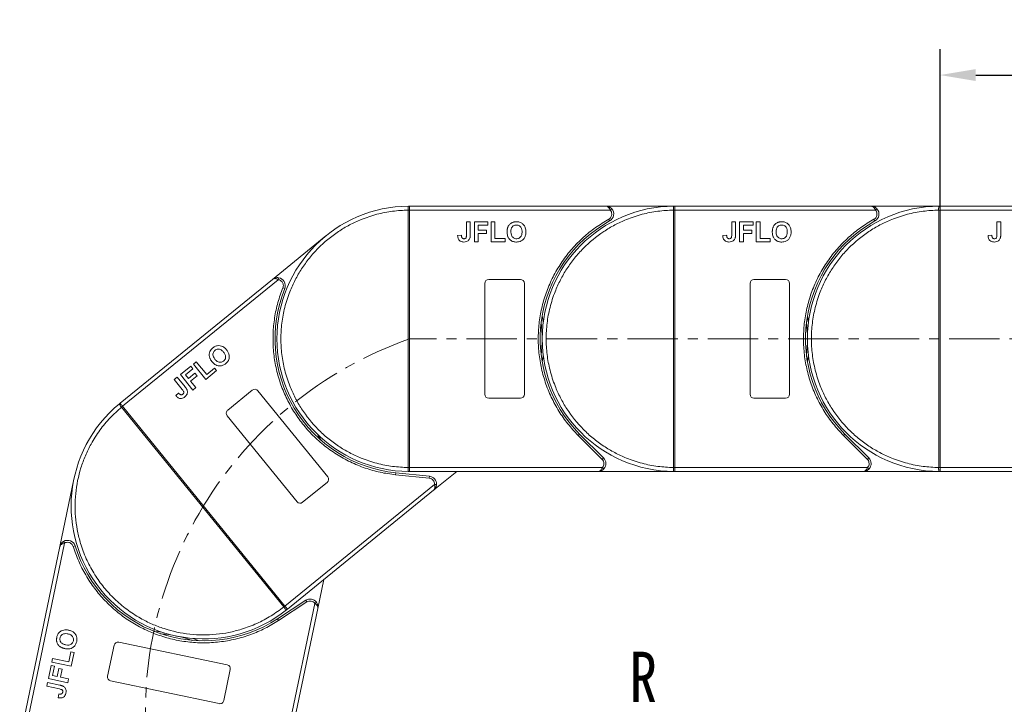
# Model space of a CAD drawing. Header units: millimetres. Extents: x 207 to 1682, y 260 to 1293.
# Tile 15 of 84: x 681 to 930, y 821 to 994. Entities that reach past the tile are written whole.
import ezdxf

# ---------------------------------------------------------------- set-up
doc = ezdxf.new("R2010")
doc.units = ezdxf.units.MM
doc.linetypes.add('CENTERX2', pattern=[20.32, 12.7, -2.54, 2.54, -2.54])
doc.styles.get("Standard").update_dxf_attribs({"font": '仿宋_GB2312.ttf', "width": 0.8})
doc.styles.add('样式 1', font='仿宋_GB2312.ttf', dxfattribs={"width": 0.8, "height": 6})
doc.dimstyles.new('副本 ISO-45.1', dxfattribs={"dimtxt": 10, "dimasz": 9, "dimexe": 6.5, "dimexo": 0.625, "dimgap": 2.5, "dimtad": 1, "dimdsep": 46, "dimtxsty": 'Standard', "dimcen": 2.5, "dimadec": 0, "dimazin": 0, "dimtfac": 1, "dimtmove": 0, "dimatfit": 3, "dimfxl": 0, "dimarcsym": 0})

# ---------------------------------------------------------------- blocks, each defined once
blk = doc.blocks.new('*D2802')
at = {"color": 0, "lineweight": -2}
for p, q in [((913.77, 946.97), (913.77, 986.8)), ((980.77, 947.32), (980.77, 986.8)), ((922.77, 980.3), (971.77, 980.3))]:
    blk.add_line(p, q, dxfattribs=at)
at = {"color": 0, "lineweight": 9}
for points in [[(922.77, 981.8), (922.77, 978.8), (913.77, 980.3)], [(971.77, 981.8), (971.77, 978.8), (980.77, 980.3)]]:
    blk.add_solid(points, dxfattribs=at)
at = {"layer": 'Defpoints', "color": 0, "lineweight": 9}
for p in [(980.77, 980.3), (913.77, 946.35), (980.77, 946.7)]:
    blk.add_point(p, dxfattribs=at)
at = {"color": 0, "lineweight": 9, "insert": (947.27, 987.8), "char_height": 10, "attachment_point": 5}
blk.add_mtext('67', dxfattribs=at)

msp = doc.modelspace()

# ---------------------------------------------------------------- linework, layer by layer
at = {"color": 7, "linetype": 'Continuous', "lineweight": 15}
for p, q in [((779.415, 946.198), (779.415, 946.201)), ((779.415, 881.202), (779.415, 946.198)), ((779.415, 946.198), (779.765, 946.198)), ((779.531, 947.199), (779.765, 947.2)), ((829.337, 947.2), (779.765, 947.2)), ((779.765, 946.2), (830.455, 946.2)), ((779.765, 946.198), (779.765, 881.202)), ((846.765, 947.2), (829.337, 947.2)), ((830.455, 946.2), (830.828, 946.533)), ((846.415, 946.198), (846.415, 946.201)), ((846.415, 881.202), (846.415, 946.198)), ((846.415, 946.198), (846.765, 946.198)), ((846.531, 947.199), (846.765, 947.2)), ((896.337, 947.2), (846.765, 947.2)), ((846.765, 946.2), (897.455, 946.2)), ((846.765, 946.198), (846.765, 881.202)), ((913.765, 947.2), (896.337, 947.2)), ((897.455, 946.2), (897.828, 946.533)), ((913.415, 946.198), (913.415, 946.201)), ((913.415, 881.202), (913.415, 946.198)), ((913.415, 946.198), (913.765, 946.198)), ((913.531, 947.199), (913.765, 947.2)), ((963.337, 947.2), (913.765, 947.2)), ((913.765, 946.2), (964.455, 946.2)), ((913.765, 946.198), (913.765, 881.202)), ((794.137, 943.2), (795.099, 943.2)), ((794.137, 939.964), (794.137, 943.2)), ((795.099, 943.2), (795.099, 940.048)), ((796.124, 938.2), (796.124, 943.2)), ((796.124, 943.2), (799.522, 943.2)), ((799.522, 943.2), (799.522, 942.366)), ((800.355, 943.2), (801.317, 943.2)), ((800.355, 938.2), (800.355, 943.2)), ((801.317, 943.2), (801.317, 939.033)), ((830.305, 943.45), (830.063, 943.887)), ((861.137, 939.964), (861.137, 943.2)), ((861.137, 943.2), (862.099, 943.2)), ((862.099, 943.2), (862.099, 940.048)), ((863.124, 943.2), (866.522, 943.2)), ((863.124, 938.2), (863.124, 943.2)), ((866.522, 943.2), (866.522, 942.366)), ((867.355, 943.2), (868.317, 943.2)), ((867.355, 938.2), (867.355, 943.2)), ((868.317, 943.2), (868.317, 939.033)), ((897.305, 943.45), (897.063, 943.887)), ((928.137, 939.964), (928.137, 943.2)), ((928.137, 943.2), (929.099, 943.2)), ((929.099, 943.2), (929.099, 940.048)), ((799.522, 942.366), (797.086, 942.366)), ((797.086, 942.366), (797.086, 941.148)), ((797.086, 941.148), (799.201, 941.148)), ((799.201, 940.315), (797.086, 940.315)), ((797.086, 940.315), (797.086, 938.2)), ((799.201, 941.148), (799.201, 940.315)), ((866.522, 942.366), (864.086, 942.366)), ((864.086, 942.366), (864.086, 941.148)), ((864.086, 941.148), (866.201, 941.148)), ((866.201, 940.315), (864.086, 940.315)), ((864.086, 940.315), (864.086, 938.2)), ((866.201, 941.148), (866.201, 940.315)), ((758.638, 939.697), (745.112, 928.706)), ((792.855, 939.866), (791.894, 939.802)), ((797.086, 938.2), (796.124, 938.2)), ((803.881, 938.2), (800.355, 938.2)), ((801.317, 939.033), (803.881, 939.033)), ((803.881, 939.033), (803.881, 938.2)), ((859.855, 939.866), (858.894, 939.802)), ((864.086, 938.2), (863.124, 938.2)), ((870.881, 938.2), (867.355, 938.2)), ((868.317, 939.033), (870.881, 939.033)), ((870.881, 939.033), (870.881, 938.2)), ((926.855, 939.866), (925.894, 939.802)), ((745.112, 928.706), (706.643, 897.442)), ((707.273, 896.666), (746.611, 928.635)), ((746.611, 928.635), (746.69, 929.128)), ((799.765, 928.7), (807.765, 928.7)), ((866.765, 928.7), (874.765, 928.7)), ((748.229, 926.406), (747.765, 926.593)), ((798.765, 899.7), (798.765, 927.7)), ((808.765, 927.7), (808.765, 899.7)), ((865.765, 899.7), (865.765, 927.7)), ((875.765, 927.7), (875.765, 899.7)), ((725.144, 907.323), (725.89, 907.93)), ((725.89, 907.93), (728.518, 904.696)), ((721.861, 904.655), (724.497, 906.798)), ((725.023, 906.151), (723.132, 904.615)), ((724.497, 906.798), (725.023, 906.151)), ((728.297, 903.443), (725.144, 907.323)), ((731.033, 905.667), (728.297, 903.443)), ((728.518, 904.696), (730.508, 906.313)), ((730.508, 906.313), (731.033, 905.667)), ((720.318, 903.402), (721.065, 904.008)), ((722.359, 900.89), (720.318, 903.402)), ((721.065, 904.008), (723.053, 901.562)), ((725.014, 900.775), (721.861, 904.655)), ((723.132, 904.615), (723.9, 903.67)), ((723.9, 903.67), (725.542, 905.004)), ((726.068, 904.357), (724.426, 903.023)), ((724.426, 903.023), (725.76, 901.381)), ((725.542, 905.004), (726.068, 904.357)), ((725.76, 901.381), (725.014, 900.775)), ((733.831, 895.699), (740.039, 900.744)), ((741.446, 900.599), (759.105, 878.869)), ((721.426, 900.006), (720.72, 899.35)), ((807.765, 898.7), (799.765, 898.7)), ((874.765, 898.7), (866.765, 898.7)), ((706.461, 897.294), (706.643, 897.442)), ((707.003, 896.444), (707.001, 896.446)), ((707.003, 896.444), (707.274, 896.665)), ((747.994, 846.004), (707.003, 896.444)), ((707.274, 896.665), (748.266, 846.224)), ((751.345, 872.563), (733.686, 894.292)), ((822.37, 889.305), (822.724, 889.658)), ((828.414, 883.26), (822.37, 889.305)), ((828.768, 883.614), (822.724, 889.658)), ((889.37, 889.305), (889.724, 889.658)), ((895.414, 883.26), (889.37, 889.305)), ((895.768, 883.614), (889.724, 889.658)), ((828.414, 883.26), (828.768, 883.614)), ((895.414, 883.26), (895.768, 883.614)), ((779.765, 881.202), (779.415, 881.202)), ((779.415, 881.199), (779.415, 881.202)), ((828.472, 881.2), (779.765, 881.2)), ((828.844, 880.866), (828.472, 881.2)), ((846.765, 881.202), (846.415, 881.202)), ((846.415, 881.199), (846.415, 881.202)), ((895.472, 881.2), (846.765, 881.2)), ((895.844, 880.866), (895.472, 881.2)), ((913.765, 881.202), (913.415, 881.202)), ((913.415, 881.199), (913.415, 881.202)), ((962.472, 881.2), (913.765, 881.2)), ((694.978, 878.295), (691.414, 861.235)), ((776.219, 879.382), (776.27, 879.88)), ((784.721, 878.504), (776.219, 879.382)), ((784.773, 879.001), (776.27, 879.88)), ((779.765, 880.2), (779.531, 880.201)), ((779.765, 880.2), (827.354, 880.2)), ((784.721, 878.504), (784.773, 879.001)), ((785.829, 875.46), (791.661, 880.2)), ((827.354, 880.2), (846.765, 880.2)), ((846.765, 880.2), (846.531, 880.201)), ((846.765, 880.2), (894.354, 880.2)), ((894.354, 880.2), (913.765, 880.2)), ((913.765, 880.2), (913.531, 880.201)), ((913.765, 880.2), (961.354, 880.2)), ((786.066, 876.941), (748.267, 846.223)), ((758.96, 877.463), (752.751, 872.417)), ((786.565, 876.917), (786.066, 876.941)), ((748.898, 845.447), (785.829, 875.46)), ((691.414, 861.235), (681.277, 812.711)), ((682.256, 812.506), (692.622, 862.125)), ((692.622, 862.125), (692.372, 862.558)), ((695.283, 861.416), (694.805, 861.268)), ((756.593, 845.592), (758.13, 852.949)), ((755.842, 846.891), (745.882, 799.214)), ((753.54, 847.675), (746.387, 842.994)), ((753.814, 847.257), (746.661, 842.576)), ((748.266, 846.224), (747.994, 846.004)), ((747.996, 846.001), (747.994, 846.004)), ((753.814, 847.257), (753.54, 847.675)), ((756.245, 847.188), (755.842, 846.891)), ((746.861, 799.01), (756.593, 845.592)), ((748.898, 845.447), (748.716, 845.3)), ((746.661, 842.576), (746.387, 842.994)), ((703.476, 828.505), (705.112, 836.336)), ((706.295, 837.11), (733.703, 831.385)), ((693.678, 832.137), (694.202, 834.647)), ((694.202, 834.647), (695.018, 834.476)), ((695.018, 834.476), (694.297, 831.025)), ((688.538, 827.906), (689.232, 831.232)), ((689.232, 831.232), (690.048, 831.061)), ((689.403, 832.048), (689.6, 832.989)), ((694.297, 831.025), (689.403, 832.048)), ((690.048, 831.061), (689.55, 828.677)), ((689.6, 832.989), (693.678, 832.137)), ((689.55, 828.677), (690.742, 828.428)), ((690.742, 828.428), (691.175, 830.499)), ((691.175, 830.499), (691.991, 830.328)), ((691.991, 830.328), (691.558, 828.258)), ((691.558, 828.258), (693.629, 827.825)), ((734.478, 830.201), (732.842, 822.37)), ((688.131, 825.961), (688.328, 826.902)), ((691.299, 825.299), (688.131, 825.961)), ((688.328, 826.902), (691.413, 826.258)), ((693.432, 826.884), (688.538, 827.906)), ((693.629, 827.825), (693.432, 826.884)), ((731.659, 821.596), (704.25, 827.322)), ((691.132, 824.024), (690.998, 823.07))]:
    msp.add_line(p, q, dxfattribs=at)
at = {"color": 1, "linetype": 'CENTERX2', "lineweight": 13}
msp.add_line((1091.331, 913.7), (779.765, 913.7), dxfattribs=at)
at = {"color": 7, "linetype": 'Continuous', "lineweight": 15, "flags": 128}
for points in [[(813.265, 919.509), (813.484, 918.066), (813.517, 917.8)], [(880.265, 919.509), (880.484, 918.066), (880.517, 917.8)], [(813.517, 909.6), (813.484, 909.333), (813.265, 907.89)], [(880.517, 909.6), (880.484, 909.333), (880.265, 907.89)], [(756.549, 889.549), (756.691, 889.321), (757.432, 888.064)], [(715.233, 839.84), (716.69, 839.759), (716.958, 839.737)], [(724.985, 838.06), (725.238, 837.973), (726.606, 837.464)]]:
    msp.add_lwpolyline(points, dxfattribs=at)
at = {"color": 7, "linetype": 'Continuous', "lineweight": 15}
for centre, radius, start, end in [((779.765, 913.7), 33.5, 90.40019, 269.59981), ((779.503, 916.017), 30.184, 89.50169, 90.1661), ((779.529, 946.904), 0.295, 36.63988, 89.46164), ((846.765, 913.7), 33.5, 90.40019, 269.59981), ((829.337, 945.2), 2, 298.95502, 41.81031), ((846.503, 916.017), 30.184, 89.50169, 90.1661), ((846.529, 946.904), 0.295, 36.63988, 89.46164), ((913.765, 913.7), 33.5, 90.40019, 269.59981), ((896.337, 945.2), 2, 298.95502, 41.81031), ((913.503, 916.017), 30.184, 89.50169, 90.1661), ((913.529, 946.904), 0.295, 36.63988, 89.46164), ((846.765, 913.7), 34, 118.95502, 225), ((913.765, 913.7), 34, 118.95502, 225), ((746.374, 927.154), 2, 338.05502, 80.91031), ((799.765, 927.7), 1, 90, 180), ((807.765, 927.7), 1, 0, 90), ((866.765, 927.7), 1, 90, 180), ((874.765, 927.7), 1, 0, 90), ((779.765, 913.7), 34, 158.05502, 264.1), ((779.765, 913.7), 33.5, 352.96973, 7.03027), ((846.765, 913.7), 33.5, 352.96973, 7.03027), ((740.67, 899.968), 1, 39.1, 129.1), ((799.765, 899.7), 1, 180, 270), ((807.765, 899.7), 1, 270, 360), ((866.765, 899.7), 1, 180, 270), ((874.765, 899.7), 1, 270, 360), ((727.77, 871.444), 33.5, 129.50019, 308.69981), ((706.645, 897.063), 0.295, 75.73988, 128.56164), ((726.105, 873.077), 30.184, 128.60169, 129.2661), ((734.462, 894.923), 1, 129.1, 219.1), ((827.354, 882.2), 2, 318.18969, 45), ((894.354, 882.2), 2, 318.18969, 45), ((779.503, 911.382), 30.184, 269.8339, 270.49831), ((846.503, 911.382), 30.184, 269.8339, 270.49831), ((913.503, 911.382), 30.184, 269.8339, 270.49831), ((758.329, 878.239), 1, 309.1, 39.1), ((779.529, 880.496), 0.295, 270.53836, 323.36012), ((784.567, 877.012), 2, 357.28969, 84.1), ((846.529, 880.496), 0.295, 270.53836, 323.36012), ((913.529, 880.496), 0.295, 270.53836, 323.36012), ((752.121, 873.193), 1, 219.1, 309.1), ((693.372, 860.826), 2, 17.15502, 120.01031), ((727.77, 871.444), 34, 197.15502, 303.2), ((729.028, 869.481), 30.184, 308.9339, 309.59831), ((754.635, 846.001), 2, 36.38969, 123.2), ((748.528, 845.527), 0.295, 309.63836, 2.46012), ((714.069, 805.86), 33.5, 71.16973, 85.23027), ((706.091, 836.132), 1, 78.2, 168.2), ((733.499, 830.406), 1, 348.2, 78.2), ((704.455, 828.301), 1, 168.2, 258.2), ((731.863, 822.575), 1, 258.2, 348.2)]:
    msp.add_arc(centre, radius, start, end, dxfattribs=at)
at = {"color": 1, "linetype": 'CENTERX2', "lineweight": 13}
msp.add_arc((813.11, 819.346), 100.073, 109.46357, 266.14113, dxfattribs=at)
at = {"color": 7, "linetype": 'Continuous', "lineweight": 15}
for points, knots in [([(779.415, 881.202), (778.102, 881.262), (775.437, 881.384), (771.447, 882.198), (767.804, 883.403), (764.568, 884.909), (761.743, 886.588), (759.082, 888.557), (755.803, 891.549), (753.015, 895.013), (750.813, 898.814), (749.343, 902.066), (748.169, 905.722), (747.427, 909.72), (747.186, 913.7), (747.427, 917.68), (748.17, 921.678), (749.343, 925.334), (750.813, 928.586), (752.461, 931.429), (754.401, 934.111), (757.357, 937.422), (760.791, 940.247), (764.568, 942.49), (767.804, 943.996), (771.448, 945.202), (775.437, 946.015), (778.103, 946.138), (779.415, 946.198)], [0, 0, 0, 0, 0.038862, 0.078912, 0.1200677, 0.1522272, 0.1843815, 0.2172151, 0.2500433, 0.3156185, 0.347778, 0.3799323, 0.4210926, 0.4611415, 0.5, 0.5388632, 0.578912, 0.6200677, 0.6522272, 0.6843815, 0.7172151, 0.7500433, 0.8156185, 0.847778, 0.8799323, 0.9210926, 0.9611404, 1, 1, 1, 1]), ([(779.415, 946.201), (779.415, 946.291), (779.414, 946.456), (779.415, 946.701), (779.417, 946.896), (779.429, 947.044), (779.448, 947.137), (779.478, 947.19), (779.515, 947.196), (779.531, 947.199)], [0, 0, 0, 0, 0.172016, 0.3127556, 0.4995985, 0.630391, 0.7580256, 0.8892284, 1, 1, 1, 1]), ([(779.765, 947.08), (779.765, 947.017), (779.765, 946.891), (779.765, 946.597), (779.765, 946.355), (779.765, 946.221), (779.765, 946.2)], [0, 0, 0, 0, 0.3133347, 0.6266911, 0.9400476, 1, 1, 1, 1]), ([(779.765, 946.2), (779.765, 946.199), (779.765, 946.199), (779.765, 946.198), (779.765, 946.198), (779.765, 946.198)], [0, 0, 0, 0, 0.38469928, 0.69234964, 1, 1, 1, 1]), ([(846.415, 881.202), (845.102, 881.262), (842.437, 881.384), (838.447, 882.198), (834.804, 883.403), (831.568, 884.909), (828.743, 886.588), (826.082, 888.557), (822.803, 891.549), (820.015, 895.013), (817.813, 898.814), (816.343, 902.066), (815.169, 905.722), (814.427, 909.72), (814.186, 913.7), (814.427, 917.68), (815.17, 921.678), (816.343, 925.334), (817.813, 928.586), (819.461, 931.429), (821.401, 934.111), (824.357, 937.422), (827.791, 940.247), (831.568, 942.49), (834.804, 943.996), (838.448, 945.202), (842.437, 946.015), (845.103, 946.138), (846.415, 946.198)], [0, 0, 0, 0, 0.038862, 0.078912, 0.1200677, 0.1522272, 0.1843815, 0.2172151, 0.2500433, 0.3156185, 0.347778, 0.3799323, 0.4210926, 0.4611415, 0.5, 0.5388632, 0.578912, 0.6200677, 0.6522272, 0.6843815, 0.7172151, 0.7500433, 0.8156185, 0.847778, 0.8799323, 0.9210926, 0.9611404, 1, 1, 1, 1]), ([(830.455, 946.2), (830.387, 946.335), (830.243, 946.623), (829.964, 946.949), (829.654, 947.161), (829.443, 947.187), (829.337, 947.2)], [0, 0, 0, 0, 0.23435025, 0.49819532, 0.74886904, 1, 1, 1, 1]), ([(829.337, 947.2), (829.607, 947.169), (830.025, 947.121), (830.523, 946.834), (830.733, 946.627), (830.828, 946.533)], [0, 0, 0, 0, 0.4984129, 0.772928, 1, 1, 1, 1]), ([(830.063, 943.887), (830.173, 943.959), (830.396, 944.106), (830.643, 944.43), (830.807, 944.802), (830.827, 945.069), (830.837, 945.2)], [0, 0, 0, 0, 0.2455128, 0.5, 0.7544872, 1, 1, 1, 1]), ([(846.415, 946.201), (846.415, 946.291), (846.414, 946.456), (846.415, 946.701), (846.417, 946.896), (846.429, 947.044), (846.448, 947.137), (846.478, 947.19), (846.515, 947.196), (846.531, 947.199)], [0, 0, 0, 0, 0.172016, 0.3127556, 0.4995985, 0.630391, 0.7580256, 0.8892284, 1, 1, 1, 1]), ([(846.765, 947.08), (846.765, 947.017), (846.765, 946.891), (846.765, 946.597), (846.765, 946.355), (846.765, 946.221), (846.765, 946.2)], [0, 0, 0, 0, 0.3133347, 0.6266911, 0.9400476, 1, 1, 1, 1]), ([(846.765, 946.2), (846.765, 946.199), (846.765, 946.199), (846.765, 946.198), (846.765, 946.198), (846.765, 946.198)], [0, 0, 0, 0, 0.38469928, 0.69234964, 1, 1, 1, 1]), ([(913.415, 881.202), (912.102, 881.262), (909.437, 881.384), (905.447, 882.198), (901.804, 883.403), (898.568, 884.909), (895.743, 886.588), (893.082, 888.557), (889.803, 891.549), (887.015, 895.013), (884.813, 898.814), (883.343, 902.066), (882.169, 905.722), (881.427, 909.72), (881.186, 913.7), (881.427, 917.68), (882.17, 921.678), (883.343, 925.334), (884.813, 928.586), (886.461, 931.429), (888.401, 934.111), (891.357, 937.422), (894.791, 940.247), (898.568, 942.49), (901.804, 943.996), (905.448, 945.202), (909.437, 946.015), (912.103, 946.138), (913.415, 946.198)], [0, 0, 0, 0, 0.038862, 0.078912, 0.1200677, 0.1522272, 0.1843815, 0.2172151, 0.2500433, 0.3156185, 0.347778, 0.3799323, 0.4210926, 0.4611415, 0.5, 0.5388632, 0.578912, 0.6200677, 0.6522272, 0.6843815, 0.7172151, 0.7500433, 0.8156185, 0.847778, 0.8799323, 0.9210926, 0.9611404, 1, 1, 1, 1]), ([(897.455, 946.2), (897.387, 946.335), (897.243, 946.623), (896.964, 946.949), (896.654, 947.161), (896.443, 947.187), (896.337, 947.2)], [0, 0, 0, 0, 0.23435025, 0.49819532, 0.74886904, 1, 1, 1, 1]), ([(896.337, 947.2), (896.607, 947.169), (897.025, 947.121), (897.523, 946.834), (897.733, 946.627), (897.828, 946.533)], [0, 0, 0, 0, 0.4984129, 0.772928, 1, 1, 1, 1]), ([(897.063, 943.887), (897.173, 943.959), (897.396, 944.106), (897.643, 944.43), (897.807, 944.802), (897.827, 945.069), (897.837, 945.2)], [0, 0, 0, 0, 0.2455128, 0.5, 0.7544872, 1, 1, 1, 1]), ([(913.415, 946.201), (913.415, 946.291), (913.414, 946.456), (913.415, 946.701), (913.417, 946.896), (913.429, 947.044), (913.448, 947.137), (913.478, 947.19), (913.515, 947.196), (913.531, 947.199)], [0, 0, 0, 0, 0.172016, 0.3127556, 0.4995985, 0.630391, 0.7580256, 0.8892284, 1, 1, 1, 1]), ([(913.765, 947.08), (913.765, 947.017), (913.765, 946.891), (913.765, 946.597), (913.765, 946.355), (913.765, 946.221), (913.765, 946.2)], [0, 0, 0, 0, 0.3133347, 0.6266911, 0.9400476, 1, 1, 1, 1]), ([(913.765, 946.2), (913.765, 946.199), (913.765, 946.199), (913.765, 946.198), (913.765, 946.198), (913.765, 946.198)], [0, 0, 0, 0, 0.38469928, 0.69234964, 1, 1, 1, 1]), ([(804.617, 941.941), (804.677, 942.061), (804.797, 942.3), (805.114, 942.691), (805.434, 942.945), (805.676, 943.054), (805.705, 943.068)], [0, 0, 0, 0, 0.2508959, 0.50216611, 0.94051172, 1, 1, 1, 1]), ([(805.705, 943.068), (805.767, 943.092), (805.891, 943.142), (806.075, 943.19), (806.251, 943.226), (806.418, 943.248), (806.588, 943.262), (806.701, 943.263), (806.758, 943.264)], [0, 0, 0, 0, 0.1854289, 0.3721896, 0.5277082, 0.6838775, 0.8416784, 1, 1, 1, 1]), ([(806.758, 943.264), (806.892, 943.259), (807.296, 943.246), (807.95, 943.051), (808.568, 942.564), (808.996, 941.857), (809.127, 941.206), (809.135, 940.792), (809.137, 940.693)], [0, 0, 0, 0, 0.1013981, 0.3069957, 0.5061443, 0.6852619, 0.9245571, 1, 1, 1, 1]), ([(822.37, 889.305), (821.473, 890.263), (819.677, 892.179), (817.406, 895.446), (815.48, 898.968), (813.971, 902.734), (812.912, 906.65), (812.326, 910.623), (812.201, 914.595), (812.529, 918.525), (813.299, 922.392), (814.518, 926.175), (816.179, 929.832), (818.279, 933.302), (820.77, 936.505), (823.595, 939.357), (826.681, 941.869), (828.936, 943.214), (830.063, 943.887)], [0, 0, 0, 0, 0.0616516, 0.1233073, 0.1864354, 0.25, 0.3135645, 0.3766927, 0.4383422, 0.5, 0.5616495, 0.6233073, 0.6864354, 0.75, 0.8135645, 0.8766927, 0.9383443, 1, 1, 1, 1]), ([(871.617, 941.941), (871.677, 942.061), (871.797, 942.3), (872.114, 942.691), (872.434, 942.945), (872.676, 943.054), (872.705, 943.068)], [0, 0, 0, 0, 0.2508959, 0.5021661, 0.9405117, 1, 1, 1, 1]), ([(872.705, 943.068), (872.767, 943.092), (872.891, 943.142), (873.075, 943.19), (873.251, 943.226), (873.418, 943.248), (873.588, 943.262), (873.701, 943.263), (873.758, 943.264)], [0, 0, 0, 0, 0.1854289, 0.3721896, 0.5277082, 0.6838775, 0.8416784, 1, 1, 1, 1]), ([(873.758, 943.264), (873.892, 943.259), (874.296, 943.246), (874.95, 943.051), (875.568, 942.564), (875.996, 941.857), (876.127, 941.206), (876.135, 940.792), (876.137, 940.693)], [0, 0, 0, 0, 0.1013981, 0.3069957, 0.5061443, 0.6852619, 0.9245571, 1, 1, 1, 1]), ([(889.37, 889.305), (888.473, 890.263), (886.677, 892.179), (884.406, 895.446), (882.48, 898.968), (880.971, 902.734), (879.912, 906.65), (879.326, 910.623), (879.201, 914.595), (879.529, 918.525), (880.299, 922.392), (881.518, 926.175), (883.179, 929.832), (885.279, 933.302), (887.77, 936.505), (890.595, 939.357), (893.681, 941.869), (895.936, 943.214), (897.063, 943.887)], [0, 0, 0, 0, 0.0616516, 0.1233073, 0.1864354, 0.25, 0.3135645, 0.3766927, 0.4383422, 0.5, 0.5616495, 0.6233073, 0.6864354, 0.75, 0.8135645, 0.8766927, 0.9383443, 1, 1, 1, 1]), ([(804.394, 940.67), (804.394, 940.736), (804.395, 940.87), (804.41, 941.077), (804.434, 941.29), (804.476, 941.51), (804.532, 941.729), (804.589, 941.87), (804.617, 941.941)], [0, 0, 0, 0, 0.1539502, 0.3081809, 0.478699, 0.6499612, 0.8242026, 1, 1, 1, 1]), ([(806.772, 938.136), (806.639, 938.14), (806.235, 938.154), (805.575, 938.344), (804.953, 938.833), (804.528, 939.543), (804.403, 940.18), (804.395, 940.582), (804.394, 940.67)], [0, 0, 0, 0, 0.1021706, 0.3092201, 0.51365, 0.6922749, 0.9324126, 1, 1, 1, 1]), ([(805.355, 940.703), (805.359, 940.836), (805.369, 941.173), (805.487, 941.651), (805.772, 942.066), (806.13, 942.321), (806.483, 942.42), (806.697, 942.428), (806.77, 942.431)], [0, 0, 0, 0, 0.1586166, 0.4008637, 0.5730594, 0.7454856, 0.9129852, 1, 1, 1, 1]), ([(806.77, 938.969), (806.636, 938.978), (806.365, 938.997), (805.985, 939.178), (805.662, 939.479), (805.413, 939.972), (805.359, 940.404), (805.355, 940.674), (805.355, 940.703)], [0, 0, 0, 0, 0.15970987, 0.32042921, 0.49107352, 0.67705027, 0.96629027, 1, 1, 1, 1]), ([(806.77, 942.431), (806.905, 942.422), (807.175, 942.405), (807.559, 942.236), (807.87, 941.949), (808.108, 941.487), (808.17, 941.058), (808.175, 940.772), (808.176, 940.717)], [0, 0, 0, 0, 0.1602922, 0.3219224, 0.4907614, 0.6575692, 0.9338827, 1, 1, 1, 1]), ([(808.176, 940.717), (808.171, 940.584), (808.16, 940.208), (808.02, 939.686), (807.673, 939.266), (807.296, 939.036), (806.976, 938.974), (806.803, 938.97), (806.77, 938.969)], [0, 0, 0, 0, 0.1585903, 0.4472388, 0.6203806, 0.7935748, 0.9612953, 1, 1, 1, 1]), ([(809.137, 940.693), (809.134, 940.559), (809.123, 940.157), (808.981, 939.517), (808.59, 938.855), (808.016, 938.388), (807.376, 938.163), (806.955, 938.144), (806.772, 938.136)], [0, 0, 0, 0, 0.1018882, 0.3073435, 0.4929627, 0.6786474, 0.8607914, 1, 1, 1, 1]), ([(871.394, 940.67), (871.394, 940.736), (871.395, 940.87), (871.41, 941.077), (871.434, 941.29), (871.476, 941.51), (871.532, 941.729), (871.589, 941.87), (871.617, 941.941)], [0, 0, 0, 0, 0.1539502, 0.3081809, 0.478699, 0.6499612, 0.8242026, 1, 1, 1, 1]), ([(873.772, 938.136), (873.639, 938.14), (873.235, 938.154), (872.575, 938.344), (871.953, 938.833), (871.528, 939.543), (871.403, 940.18), (871.395, 940.582), (871.394, 940.67)], [0, 0, 0, 0, 0.1021706, 0.3092201, 0.51365, 0.6922749, 0.9324126, 1, 1, 1, 1]), ([(872.355, 940.703), (872.359, 940.836), (872.369, 941.173), (872.487, 941.651), (872.772, 942.066), (873.13, 942.321), (873.483, 942.42), (873.697, 942.428), (873.77, 942.431)], [0, 0, 0, 0, 0.15861661, 0.40086372, 0.57305935, 0.74548557, 0.91298519, 1, 1, 1, 1]), ([(873.77, 938.969), (873.636, 938.978), (873.365, 938.997), (872.985, 939.178), (872.662, 939.479), (872.413, 939.972), (872.359, 940.404), (872.355, 940.674), (872.355, 940.703)], [0, 0, 0, 0, 0.1597099, 0.3204292, 0.4910735, 0.6770503, 0.9662903, 1, 1, 1, 1]), ([(873.77, 942.431), (873.905, 942.422), (874.175, 942.405), (874.559, 942.236), (874.87, 941.949), (875.108, 941.487), (875.17, 941.058), (875.175, 940.772), (875.176, 940.717)], [0, 0, 0, 0, 0.16029217, 0.32192242, 0.49076139, 0.65756923, 0.93388265, 1, 1, 1, 1]), ([(875.176, 940.717), (875.171, 940.584), (875.16, 940.208), (875.02, 939.686), (874.673, 939.266), (874.296, 939.036), (873.976, 938.974), (873.803, 938.97), (873.77, 938.969)], [0, 0, 0, 0, 0.1585903, 0.4472388, 0.6203806, 0.7935748, 0.9612953, 1, 1, 1, 1]), ([(876.137, 940.693), (876.134, 940.559), (876.123, 940.157), (875.981, 939.517), (875.59, 938.855), (875.016, 938.388), (874.376, 938.163), (873.955, 938.144), (873.772, 938.136)], [0, 0, 0, 0, 0.1018882, 0.3073435, 0.4929627, 0.6786474, 0.8607914, 1, 1, 1, 1]), ([(793.438, 938.136), (793.304, 938.141), (793, 938.154), (792.548, 938.315), (792.19, 938.641), (791.935, 939.148), (791.91, 939.545), (791.894, 939.802)], [0, 0, 0, 0, 0.1552919, 0.3531453, 0.543243, 0.704067, 1, 1, 1, 1]), ([(792.985, 939.244), (792.966, 939.281), (792.928, 939.357), (792.9, 939.47), (792.881, 939.575), (792.869, 939.672), (792.86, 939.769), (792.857, 939.834), (792.855, 939.866)], [0, 0, 0, 0, 0.1938055, 0.3931273, 0.5440688, 0.6954121, 0.8476129, 1, 1, 1, 1]), ([(793.5, 938.969), (793.459, 938.97), (793.375, 938.973), (793.264, 939.005), (793.171, 939.05), (793.098, 939.105), (793.035, 939.17), (793.002, 939.219), (792.985, 939.244)], [0, 0, 0, 0, 0.202387, 0.4109073, 0.5578292, 0.7094718, 0.8532239, 1, 1, 1, 1]), ([(794.989, 939.097), (794.936, 938.973), (794.827, 938.724), (794.524, 938.421), (794.058, 938.172), (793.672, 938.149), (793.438, 938.136)], [0, 0, 0, 0, 0.2064605, 0.4135145, 0.6452106, 1, 1, 1, 1]), ([(794.137, 939.964), (794.134, 939.83), (794.129, 939.599), (794.08, 939.32), (793.99, 939.141), (793.872, 939.044), (793.705, 938.979), (793.578, 938.973), (793.5, 938.969)], [0, 0, 0, 0, 0.29202728, 0.5048541, 0.61390458, 0.72368495, 0.82981647, 1, 1, 1, 1]), ([(795.099, 940.048), (795.098, 939.981), (795.097, 939.848), (795.088, 939.668), (795.074, 939.509), (795.054, 939.371), (795.03, 939.232), (795.003, 939.142), (794.989, 939.097)], [0, 0, 0, 0, 0.2082698, 0.416707, 0.5614806, 0.7065734, 0.8528245, 1, 1, 1, 1]), ([(860.438, 938.136), (860.304, 938.141), (860, 938.154), (859.548, 938.315), (859.19, 938.641), (858.935, 939.148), (858.91, 939.545), (858.894, 939.802)], [0, 0, 0, 0, 0.1552919, 0.3531453, 0.543243, 0.704067, 1, 1, 1, 1]), ([(859.985, 939.244), (859.966, 939.281), (859.928, 939.357), (859.9, 939.47), (859.881, 939.575), (859.869, 939.672), (859.86, 939.769), (859.857, 939.834), (859.855, 939.866)], [0, 0, 0, 0, 0.1938055, 0.3931273, 0.5440688, 0.6954121, 0.8476129, 1, 1, 1, 1]), ([(860.5, 938.969), (860.459, 938.97), (860.375, 938.973), (860.264, 939.005), (860.171, 939.05), (860.098, 939.105), (860.035, 939.17), (860.002, 939.219), (859.985, 939.244)], [0, 0, 0, 0, 0.202387, 0.4109073, 0.5578292, 0.7094718, 0.8532239, 1, 1, 1, 1]), ([(861.989, 939.097), (861.936, 938.973), (861.827, 938.724), (861.524, 938.421), (861.058, 938.172), (860.672, 938.149), (860.438, 938.136)], [0, 0, 0, 0, 0.2064605, 0.4135145, 0.6452106, 1, 1, 1, 1]), ([(861.137, 939.964), (861.134, 939.83), (861.129, 939.599), (861.08, 939.32), (860.99, 939.141), (860.872, 939.044), (860.705, 938.979), (860.578, 938.973), (860.5, 938.969)], [0, 0, 0, 0, 0.2920273, 0.5048541, 0.6139046, 0.723685, 0.8298165, 1, 1, 1, 1]), ([(862.099, 940.048), (862.098, 939.981), (862.097, 939.848), (862.088, 939.668), (862.074, 939.509), (862.054, 939.371), (862.03, 939.232), (862.003, 939.142), (861.989, 939.097)], [0, 0, 0, 0, 0.2082698, 0.416707, 0.5614806, 0.7065734, 0.8528245, 1, 1, 1, 1]), ([(927.438, 938.136), (927.304, 938.141), (927, 938.154), (926.548, 938.315), (926.19, 938.641), (925.935, 939.148), (925.91, 939.545), (925.894, 939.802)], [0, 0, 0, 0, 0.1552919, 0.3531453, 0.543243, 0.704067, 1, 1, 1, 1]), ([(926.985, 939.244), (926.966, 939.281), (926.928, 939.357), (926.9, 939.47), (926.881, 939.575), (926.869, 939.672), (926.86, 939.769), (926.857, 939.834), (926.855, 939.866)], [0, 0, 0, 0, 0.1938055, 0.3931273, 0.5440688, 0.6954121, 0.8476129, 1, 1, 1, 1]), ([(927.5, 938.969), (927.459, 938.97), (927.375, 938.973), (927.264, 939.005), (927.171, 939.05), (927.098, 939.105), (927.035, 939.17), (927.002, 939.219), (926.985, 939.244)], [0, 0, 0, 0, 0.202387, 0.4109073, 0.5578292, 0.7094718, 0.8532239, 1, 1, 1, 1]), ([(928.989, 939.097), (928.936, 938.973), (928.827, 938.724), (928.524, 938.421), (928.058, 938.172), (927.672, 938.149), (927.438, 938.136)], [0, 0, 0, 0, 0.2064605, 0.4135145, 0.6452106, 1, 1, 1, 1]), ([(928.137, 939.964), (928.134, 939.83), (928.129, 939.599), (928.08, 939.32), (927.99, 939.141), (927.872, 939.044), (927.705, 938.979), (927.578, 938.973), (927.5, 938.969)], [0, 0, 0, 0, 0.2920273, 0.5048541, 0.6139046, 0.723685, 0.8298165, 1, 1, 1, 1]), ([(929.099, 940.048), (929.098, 939.981), (929.097, 939.848), (929.088, 939.668), (929.074, 939.509), (929.054, 939.371), (929.03, 939.232), (929.003, 939.142), (928.989, 939.097)], [0, 0, 0, 0, 0.2082698, 0.416707, 0.5614806, 0.7065734, 0.8528245, 1, 1, 1, 1]), ([(745.112, 928.706), (745.341, 928.852), (745.696, 929.078), (746.264, 929.17), (746.557, 929.141), (746.69, 929.128)], [0, 0, 0, 0, 0.4984129, 0.772928, 1, 1, 1, 1]), ([(746.611, 928.635), (746.473, 928.697), (746.18, 928.83), (745.757, 928.907), (745.383, 928.876), (745.203, 928.762), (745.112, 928.706)], [0, 0, 0, 0, 0.2343503, 0.4981953, 0.748869, 1, 1, 1, 1]), ([(747.765, 926.593), (747.805, 926.718), (747.886, 926.973), (747.873, 927.38), (747.765, 927.772), (747.613, 927.992), (747.538, 928.1)], [0, 0, 0, 0, 0.2455128, 0.5, 0.7544872, 1, 1, 1, 1]), ([(776.219, 879.382), (774.918, 879.56), (772.316, 879.915), (768.493, 881.018), (764.777, 882.536), (761.231, 884.507), (757.94, 886.879), (754.979, 889.592), (752.377, 892.596), (750.154, 895.852), (748.312, 899.339), (746.872, 903.044), (745.855, 906.929), (745.296, 910.947), (745.209, 915.003), (745.603, 918.998), (746.413, 922.893), (747.314, 925.36), (747.765, 926.593)], [0, 0, 0, 0, 0.0616516, 0.1233073, 0.1864354, 0.25, 0.3135645, 0.3766927, 0.4383422, 0.5, 0.5616495, 0.6233073, 0.6864354, 0.75, 0.8135645, 0.8766927, 0.9383443, 1, 1, 1, 1]), ([(729.245, 909.034), (729.216, 909.165), (729.158, 909.427), (729.158, 909.93), (729.246, 910.329), (729.365, 910.566), (729.379, 910.595)], [0, 0, 0, 0, 0.2508959, 0.5021661, 0.9405117, 1, 1, 1, 1]), ([(729.379, 910.595), (729.411, 910.653), (729.476, 910.77), (729.589, 910.923), (729.702, 911.062), (729.819, 911.185), (729.941, 911.302), (730.029, 911.375), (730.073, 911.411)], [0, 0, 0, 0, 0.1854289, 0.3721896, 0.5277082, 0.6838775, 0.8416784, 1, 1, 1, 1]), ([(730.073, 911.411), (730.179, 911.492), (730.501, 911.736), (731.132, 911.998), (731.919, 912.01), (732.697, 911.731), (733.209, 911.308), (733.476, 910.992), (733.54, 910.916)], [0, 0, 0, 0, 0.1013981, 0.3069957, 0.5061443, 0.6852619, 0.9245571, 1, 1, 1, 1]), ([(730.599, 908.539), (730.518, 908.645), (730.313, 908.913), (730.103, 909.358), (730.062, 909.86), (730.18, 910.284), (730.391, 910.583), (730.552, 910.724), (730.608, 910.772)], [0, 0, 0, 0, 0.1586166, 0.4008637, 0.5730594, 0.7454856, 0.9129852, 1, 1, 1, 1]), ([(730.608, 910.772), (730.717, 910.851), (730.937, 911.008), (731.342, 911.119), (731.765, 911.092), (732.241, 910.884), (732.56, 910.59), (732.743, 910.371), (732.779, 910.329)], [0, 0, 0, 0, 0.16029217, 0.32192242, 0.49076139, 0.65756923, 0.93388265, 1, 1, 1, 1]), ([(732.779, 910.329), (732.86, 910.223), (733.087, 909.924), (733.308, 909.43), (733.304, 908.886), (733.157, 908.469), (732.947, 908.22), (732.815, 908.107), (732.791, 908.086)], [0, 0, 0, 0, 0.1585903, 0.4472388, 0.6203806, 0.7935748, 0.9612953, 1, 1, 1, 1]), ([(733.54, 910.916), (733.622, 910.811), (733.867, 910.492), (734.161, 909.906), (734.274, 909.145), (734.123, 908.421), (733.769, 907.843), (733.454, 907.562), (733.318, 907.441)], [0, 0, 0, 0, 0.1018882, 0.3073435, 0.4929627, 0.6786474, 0.8607914, 1, 1, 1, 1]), ([(729.874, 907.907), (729.832, 907.959), (729.748, 908.063), (729.629, 908.233), (729.514, 908.414), (729.407, 908.611), (729.313, 908.816), (729.268, 908.961), (729.245, 909.034)], [0, 0, 0, 0, 0.1539502, 0.3081809, 0.478699, 0.6499612, 0.8242026, 1, 1, 1, 1]), ([(733.318, 907.441), (733.211, 907.36), (732.89, 907.116), (732.257, 906.847), (731.466, 906.835), (730.689, 907.117), (730.19, 907.533), (729.93, 907.839), (729.874, 907.907)], [0, 0, 0, 0, 0.1021706, 0.3092201, 0.51365, 0.6922749, 0.9324126, 1, 1, 1, 1]), ([(732.791, 908.086), (732.68, 908.008), (732.459, 907.852), (732.049, 907.753), (731.609, 907.782), (731.105, 908.008), (730.79, 908.309), (730.617, 908.517), (730.599, 908.539)], [0, 0, 0, 0, 0.1597099, 0.3204292, 0.4910735, 0.6770503, 0.9662903, 1, 1, 1, 1]), ([(722.359, 900.89), (722.441, 900.785), (722.583, 900.603), (722.721, 900.355), (722.764, 900.159), (722.733, 900.01), (722.645, 899.854), (722.551, 899.769), (722.492, 899.717)], [0, 0, 0, 0, 0.2920273, 0.5048541, 0.6139046, 0.723685, 0.8298165, 1, 1, 1, 1]), ([(723.567, 900.756), (723.604, 900.625), (723.677, 900.364), (723.632, 899.937), (723.428, 899.451), (723.142, 899.189), (722.97, 899.031)], [0, 0, 0, 0, 0.2064605, 0.4135145, 0.6452106, 1, 1, 1, 1]), ([(723.053, 901.562), (723.094, 901.51), (723.177, 901.405), (723.284, 901.261), (723.373, 901.129), (723.444, 901.008), (723.514, 900.886), (723.549, 900.799), (723.567, 900.756)], [0, 0, 0, 0, 0.20826979, 0.416707, 0.56148059, 0.70657343, 0.85282453, 1, 1, 1, 1]), ([(722.97, 899.031), (722.862, 898.951), (722.618, 898.769), (722.166, 898.609), (721.682, 898.636), (721.165, 898.869), (720.895, 899.161), (720.72, 899.35)], [0, 0, 0, 0, 0.1552919, 0.3531453, 0.543243, 0.704067, 1, 1, 1, 1]), ([(721.919, 899.606), (721.881, 899.623), (721.804, 899.657), (721.711, 899.727), (721.629, 899.797), (721.559, 899.864), (721.491, 899.934), (721.448, 899.982), (721.426, 900.006)], [0, 0, 0, 0, 0.1938055, 0.3931273, 0.5440688, 0.6954121, 0.8476129, 1, 1, 1, 1]), ([(722.492, 899.717), (722.459, 899.692), (722.392, 899.641), (722.286, 899.596), (722.185, 899.572), (722.095, 899.569), (722.005, 899.58), (721.948, 899.597), (721.919, 899.606)], [0, 0, 0, 0, 0.20238704, 0.41090731, 0.55782922, 0.70947182, 0.85322392, 1, 1, 1, 1]), ([(747.994, 846.004), (746.938, 845.222), (744.792, 843.636), (741.183, 841.752), (737.595, 840.389), (734.134, 839.518), (730.883, 839.038), (727.576, 838.888), (723.145, 839.142), (718.796, 840.072), (714.69, 841.633), (711.498, 843.229), (708.282, 845.327), (705.184, 847.961), (702.487, 850.897), (700.164, 854.138), (698.219, 857.709), (696.824, 861.287), (695.913, 864.737), (695.399, 867.983), (695.213, 871.288), (695.42, 875.722), (696.303, 880.08), (697.819, 884.203), (699.381, 887.412), (701.448, 890.646), (704.03, 893.793), (706.022, 895.569), (707.003, 896.444)], [0, 0, 0, 0, 0.038862, 0.078912, 0.1200677, 0.1522272, 0.1843815, 0.2172151, 0.2500433, 0.3156185, 0.347778, 0.3799323, 0.4210926, 0.4611415, 0.5, 0.5388632, 0.578912, 0.6200677, 0.6522272, 0.6843815, 0.7172151, 0.7500433, 0.8156185, 0.847778, 0.8799323, 0.9210926, 0.9611404, 1, 1, 1, 1]), ([(707.001, 896.446), (706.944, 896.516), (706.839, 896.644), (706.685, 896.834), (706.564, 896.987), (706.48, 897.109), (706.436, 897.193), (706.426, 897.253), (706.45, 897.281), (706.461, 897.294)], [0, 0, 0, 0, 0.172016, 0.3127556, 0.4995985, 0.630391, 0.7580256, 0.8892284, 1, 1, 1, 1]), ([(706.718, 897.349), (706.758, 897.3), (706.837, 897.202), (707.023, 896.974), (707.176, 896.786), (707.26, 896.683), (707.273, 896.666)], [0, 0, 0, 0, 0.3133347, 0.6266911, 0.9400476, 1, 1, 1, 1]), ([(707.273, 896.666), (707.273, 896.666), (707.274, 896.665), (707.274, 896.665), (707.274, 896.665), (707.274, 896.665)], [0, 0, 0, 0, 0.38469928, 0.69234964, 1, 1, 1, 1]), ([(779.531, 880.201), (779.514, 880.203), (779.477, 880.21), (779.448, 880.264), (779.429, 880.357), (779.417, 880.503), (779.415, 880.699), (779.414, 880.944), (779.415, 881.108), (779.415, 881.199)], [0, 0, 0, 0, 0.1119973, 0.2448439, 0.3691679, 0.5008987, 0.6875333, 0.8281382, 1, 1, 1, 1]), ([(779.765, 881.202), (779.765, 881.201), (779.765, 881.201), (779.765, 881.2), (779.765, 881.2), (779.765, 881.2)], [0, 0, 0, 0, 0.3846661, 0.6923333, 1, 1, 1, 1]), ([(779.765, 881.2), (779.765, 881.087), (779.765, 880.862), (779.765, 880.564), (779.765, 880.396), (779.765, 880.33), (779.765, 880.32)], [0, 0, 0, 0, 0.3133566, 0.6267132, 0.9400698, 1, 1, 1, 1]), ([(827.354, 880.2), (827.46, 880.213), (827.672, 880.239), (827.981, 880.451), (828.26, 880.777), (828.404, 881.064), (828.472, 881.2)], [0, 0, 0, 0, 0.2515188, 0.5017844, 0.7656323, 1, 1, 1, 1]), ([(828.844, 880.866), (828.75, 880.773), (828.54, 880.566), (828.041, 880.278), (827.623, 880.231), (827.354, 880.2)], [0, 0, 0, 0, 0.2270634, 0.50158693, 1, 1, 1, 1]), ([(846.531, 880.201), (846.514, 880.203), (846.477, 880.21), (846.448, 880.264), (846.429, 880.357), (846.417, 880.503), (846.415, 880.699), (846.414, 880.944), (846.415, 881.108), (846.415, 881.199)], [0, 0, 0, 0, 0.1119973, 0.2448439, 0.3691679, 0.5008987, 0.6875333, 0.8281382, 1, 1, 1, 1]), ([(846.765, 881.202), (846.765, 881.201), (846.765, 881.201), (846.765, 881.2), (846.765, 881.2), (846.765, 881.2)], [0, 0, 0, 0, 0.3846661, 0.6923333, 1, 1, 1, 1]), ([(846.765, 881.2), (846.765, 881.087), (846.765, 880.862), (846.765, 880.564), (846.765, 880.396), (846.765, 880.33), (846.765, 880.32)], [0, 0, 0, 0, 0.3133566, 0.6267132, 0.9400698, 1, 1, 1, 1]), ([(894.354, 880.2), (894.46, 880.213), (894.672, 880.239), (894.981, 880.451), (895.26, 880.777), (895.404, 881.064), (895.472, 881.2)], [0, 0, 0, 0, 0.2515188, 0.5017844, 0.7656323, 1, 1, 1, 1]), ([(895.844, 880.866), (895.75, 880.773), (895.54, 880.566), (895.041, 880.278), (894.623, 880.231), (894.354, 880.2)], [0, 0, 0, 0, 0.2270634, 0.5015869, 1, 1, 1, 1]), ([(913.531, 880.201), (913.514, 880.203), (913.477, 880.21), (913.448, 880.264), (913.429, 880.357), (913.417, 880.503), (913.415, 880.699), (913.414, 880.944), (913.415, 881.108), (913.415, 881.199)], [0, 0, 0, 0, 0.1119973, 0.2448439, 0.3691679, 0.5008987, 0.6875333, 0.8281382, 1, 1, 1, 1]), ([(913.765, 881.202), (913.765, 881.201), (913.765, 881.201), (913.765, 881.2), (913.765, 881.2), (913.765, 881.2)], [0, 0, 0, 0, 0.3846661, 0.6923333, 1, 1, 1, 1]), ([(913.765, 881.2), (913.765, 881.087), (913.765, 880.862), (913.765, 880.564), (913.765, 880.396), (913.765, 880.33), (913.765, 880.32)], [0, 0, 0, 0, 0.3133566, 0.6267132, 0.9400698, 1, 1, 1, 1]), ([(785.829, 875.46), (785.903, 875.537), (786.051, 875.69), (786.157, 876.05), (786.168, 876.479), (786.098, 876.793), (786.066, 876.941)], [0, 0, 0, 0, 0.2515188, 0.5017844, 0.7656323, 1, 1, 1, 1]), ([(786.565, 876.917), (786.551, 876.785), (786.519, 876.492), (786.313, 875.954), (786.018, 875.654), (785.829, 875.46)], [0, 0, 0, 0, 0.2270634, 0.5015869, 1, 1, 1, 1]), ([(691.414, 861.235), (691.499, 861.493), (691.632, 861.892), (692.015, 862.322), (692.26, 862.484), (692.372, 862.558)], [0, 0, 0, 0, 0.4984129, 0.772928, 1, 1, 1, 1]), ([(692.622, 862.125), (692.475, 862.086), (692.164, 862.004), (691.788, 861.798), (691.517, 861.538), (691.448, 861.336), (691.414, 861.235)], [0, 0, 0, 0, 0.2343503, 0.4981953, 0.748869, 1, 1, 1, 1]), ([(694.805, 861.268), (694.757, 861.391), (694.659, 861.639), (694.393, 861.947), (694.061, 862.184), (693.805, 862.258), (693.679, 862.294)], [0, 0, 0, 0, 0.24551284, 0.5, 0.75448716, 1, 1, 1, 1]), ([(746.661, 842.576), (745.54, 841.893), (743.296, 840.528), (739.634, 838.973), (735.793, 837.807), (731.798, 837.101), (727.748, 836.865), (723.739, 837.104), (719.825, 837.793), (716.046, 838.919), (712.418, 840.463), (708.964, 842.43), (705.725, 844.804), (702.757, 847.569), (700.131, 850.662), (697.917, 854.01), (696.089, 857.545), (695.233, 860.027), (694.805, 861.268)], [0, 0, 0, 0, 0.0616516, 0.1233073, 0.1864354, 0.25, 0.3135645, 0.3766927, 0.4383422, 0.5, 0.5616495, 0.6233073, 0.6864354, 0.75, 0.8135645, 0.8766927, 0.9383443, 1, 1, 1, 1]), ([(748.716, 845.3), (748.701, 845.292), (748.668, 845.273), (748.611, 845.297), (748.538, 845.357), (748.437, 845.463), (748.311, 845.614), (748.156, 845.803), (748.053, 845.931), (747.996, 846.001)], [0, 0, 0, 0, 0.11199725, 0.24484387, 0.3691679, 0.50089869, 0.68753328, 0.82813816, 1, 1, 1, 1]), ([(748.266, 846.224), (748.266, 846.224), (748.266, 846.224), (748.267, 846.223), (748.267, 846.223), (748.267, 846.223)], [0, 0, 0, 0, 0.3846661, 0.6923333, 1, 1, 1, 1]), ([(748.267, 846.223), (748.338, 846.136), (748.48, 845.961), (748.668, 845.729), (748.774, 845.599), (748.816, 845.548), (748.822, 845.54)], [0, 0, 0, 0, 0.3133566, 0.6267132, 0.9400698, 1, 1, 1, 1]), ([(756.593, 845.592), (756.602, 845.699), (756.62, 845.912), (756.475, 846.258), (756.213, 846.598), (755.961, 846.797), (755.842, 846.891)], [0, 0, 0, 0, 0.2515188, 0.50178442, 0.76563227, 1, 1, 1, 1]), ([(756.245, 847.188), (756.317, 847.076), (756.477, 846.829), (756.656, 846.282), (756.618, 845.863), (756.593, 845.592)], [0, 0, 0, 0, 0.2270634, 0.5015869, 1, 1, 1, 1]), ([(690.626, 837.257), (690.615, 837.323), (690.591, 837.455), (690.582, 837.645), (690.583, 837.824), (690.595, 837.993), (690.617, 838.161), (690.639, 838.273), (690.65, 838.329)], [0, 0, 0, 0, 0.1854289, 0.3721896, 0.5277082, 0.6838775, 0.8416784, 1, 1, 1, 1]), ([(690.65, 838.329), (690.681, 838.458), (690.777, 838.851), (691.102, 839.452), (691.705, 839.957), (692.485, 840.231), (693.149, 840.226), (693.555, 840.15), (693.653, 840.131)], [0, 0, 0, 0, 0.1013981, 0.3069957, 0.5061443, 0.6852619, 0.9245571, 1, 1, 1, 1]), ([(691.468, 838.17), (691.503, 838.3), (691.575, 838.561), (691.819, 838.902), (692.164, 839.148), (692.665, 839.286), (693.098, 839.26), (693.378, 839.206), (693.433, 839.195)], [0, 0, 0, 0, 0.1602922, 0.3219224, 0.4907614, 0.6575692, 0.9338827, 1, 1, 1, 1]), ([(693.433, 839.195), (693.562, 839.164), (693.927, 839.075), (694.41, 838.832), (694.75, 838.407), (694.899, 837.991), (694.893, 837.665), (694.862, 837.494), (694.856, 837.462)], [0, 0, 0, 0, 0.1585903, 0.4472388, 0.6203806, 0.7935748, 0.9612953, 1, 1, 1, 1]), ([(693.653, 840.131), (693.783, 840.101), (694.174, 840.008), (694.772, 839.738), (695.34, 839.22), (695.679, 838.563), (695.769, 837.89), (695.702, 837.474), (695.672, 837.294)], [0, 0, 0, 0, 0.1018882, 0.3073435, 0.4929627, 0.6786474, 0.8607914, 1, 1, 1, 1]), ([(691.507, 835.962), (691.402, 836.045), (691.191, 836.211), (690.874, 836.602), (690.691, 836.967), (690.633, 837.226), (690.626, 837.257)], [0, 0, 0, 0, 0.2508959, 0.5021661, 0.9405117, 1, 1, 1, 1]), ([(692.87, 836.431), (692.74, 836.462), (692.412, 836.541), (691.968, 836.755), (691.62, 837.118), (691.444, 837.521), (691.419, 837.887), (691.455, 838.098), (691.468, 838.17)], [0, 0, 0, 0, 0.1586166, 0.4008637, 0.5730594, 0.7454856, 0.9129852, 1, 1, 1, 1]), ([(692.705, 835.483), (692.64, 835.497), (692.51, 835.526), (692.31, 835.582), (692.106, 835.65), (691.9, 835.736), (691.697, 835.836), (691.57, 835.92), (691.507, 835.962)], [0, 0, 0, 0, 0.15395018, 0.3081809, 0.47869905, 0.64996124, 0.82420256, 1, 1, 1, 1]), ([(695.672, 837.294), (695.641, 837.164), (695.545, 836.772), (695.223, 836.164), (694.618, 835.656), (693.836, 835.385), (693.187, 835.392), (692.792, 835.467), (692.705, 835.483)], [0, 0, 0, 0, 0.1021706, 0.3092201, 0.51365, 0.6922749, 0.9324126, 1, 1, 1, 1]), ([(694.856, 837.462), (694.82, 837.332), (694.746, 837.071), (694.491, 836.736), (694.131, 836.481), (693.597, 836.338), (693.163, 836.374), (692.897, 836.426), (692.87, 836.431)], [0, 0, 0, 0, 0.1597099, 0.3204292, 0.4910735, 0.6770503, 0.9662903, 1, 1, 1, 1]), ([(691.413, 826.258), (691.479, 826.243), (691.609, 826.215), (691.783, 826.17), (691.936, 826.123), (692.067, 826.075), (692.198, 826.024), (692.28, 825.979), (692.322, 825.956)], [0, 0, 0, 0, 0.2082698, 0.416707, 0.5614806, 0.7065734, 0.8528245, 1, 1, 1, 1]), ([(692.322, 825.956), (692.432, 825.878), (692.654, 825.721), (692.888, 825.362), (693.037, 824.856), (692.98, 824.473), (692.945, 824.241)], [0, 0, 0, 0, 0.2064605, 0.4135145, 0.6452106, 1, 1, 1, 1]), ([(692.945, 824.241), (692.913, 824.111), (692.838, 823.816), (692.588, 823.407), (692.195, 823.122), (691.647, 822.977), (691.253, 823.034), (690.998, 823.07)], [0, 0, 0, 0, 0.1552919, 0.3531453, 0.543243, 0.704067, 1, 1, 1, 1]), ([(691.768, 824.025), (691.727, 824.014), (691.646, 823.992), (691.529, 823.988), (691.422, 823.99), (691.325, 823.998), (691.229, 824.009), (691.164, 824.019), (691.132, 824.024)], [0, 0, 0, 0, 0.1938055, 0.3931273, 0.5440688, 0.6954121, 0.8476129, 1, 1, 1, 1]), ([(691.299, 825.299), (691.429, 825.269), (691.654, 825.217), (691.917, 825.112), (692.074, 824.987), (692.145, 824.852), (692.175, 824.675), (692.155, 824.55), (692.142, 824.472)], [0, 0, 0, 0, 0.2920273, 0.5048541, 0.6139046, 0.723685, 0.8298165, 1, 1, 1, 1]), ([(692.142, 824.472), (692.133, 824.432), (692.112, 824.35), (692.059, 824.249), (691.995, 824.166), (691.927, 824.107), (691.85, 824.058), (691.795, 824.036), (691.768, 824.025)], [0, 0, 0, 0, 0.202387, 0.4109073, 0.5578292, 0.7094718, 0.8532239, 1, 1, 1, 1])]:
    msp.add_open_spline(points, degree=3, knots=knots, dxfattribs=at)
for points in [[(779.765, 947.2), (779.765, 947.195), (779.765, 947.184), (779.765, 947.115), (779.765, 947.08)], [(830.837, 945.2), (830.819, 945.384), (830.784, 945.753), (830.565, 946.051), (830.455, 946.2)], [(846.765, 947.2), (846.765, 947.195), (846.765, 947.184), (846.765, 947.115), (846.765, 947.08)], [(897.837, 945.2), (897.819, 945.384), (897.784, 945.753), (897.565, 946.051), (897.455, 946.2)], [(913.765, 947.2), (913.765, 947.195), (913.765, 947.184), (913.765, 947.115), (913.765, 947.08)], [(747.538, 928.1), (747.408, 928.231), (747.148, 928.495), (746.79, 928.588), (746.611, 928.635)], [(706.643, 897.442), (706.646, 897.438), (706.652, 897.43), (706.696, 897.376), (706.718, 897.349)], [(828.854, 882.2), (828.833, 882.398), (828.792, 882.796), (828.54, 883.105), (828.414, 883.26)], [(895.854, 882.2), (895.833, 882.398), (895.792, 882.796), (895.54, 883.105), (895.414, 883.26)], [(828.472, 881.2), (828.581, 881.349), (828.801, 881.647), (828.836, 882.015), (828.854, 882.2)], [(895.472, 881.2), (895.581, 881.349), (895.801, 881.647), (895.836, 882.015), (895.854, 882.2)], [(779.765, 880.32), (779.765, 880.285), (779.765, 880.215), (779.765, 880.205), (779.765, 880.2)], [(785.731, 877.958), (785.59, 878.099), (785.308, 878.381), (784.917, 878.463), (784.721, 878.504)], [(846.765, 880.32), (846.765, 880.285), (846.765, 880.215), (846.765, 880.205), (846.765, 880.2)], [(913.765, 880.32), (913.765, 880.285), (913.765, 880.215), (913.765, 880.205), (913.765, 880.2)], [(786.066, 876.941), (786.057, 877.126), (786.039, 877.496), (785.834, 877.804), (785.731, 877.958)], [(693.679, 862.294), (693.495, 862.315), (693.127, 862.356), (692.79, 862.202), (692.622, 862.125)], [(754.942, 847.47), (754.743, 847.49), (754.346, 847.531), (753.991, 847.348), (753.814, 847.257)], [(755.842, 846.891), (755.719, 847.029), (755.472, 847.305), (755.118, 847.415), (754.942, 847.47)], [(748.822, 845.54), (748.844, 845.513), (748.888, 845.459), (748.895, 845.451), (748.898, 845.447)]]:
    msp.add_open_spline(points, degree=3, dxfattribs=at)

# ---------------------------------------------------------------- texts
at = {"color": 5, "lineweight": 9, "ltscale": 10, "insert": (842.24, 834.696), "char_height": 12.675, "attachment_point": 3, "style": '样式 1'}
msp.add_mtext_dynamic_manual_height_columns('R', width=7.42965, gutter_width=12.5, heights=[3.963], dxfattribs=at)

# ---------------------------------------------------------------- dimensions: what is measured, and where the dimension line sits
at = {"color": 5, "lineweight": 9}
dim = msp.add_linear_dim(base=(980.765, 980.299), p1=(913.765, 946.345), p2=(980.765, 946.7), dimstyle='副本 ISO-45.1', dxfattribs=at)
dim.commit()
dim.dimension.update_dxf_attribs({"geometry": '*D2802', "text_midpoint": (947.265, 987.799)})

doc.saveas('drawing.dxf')
